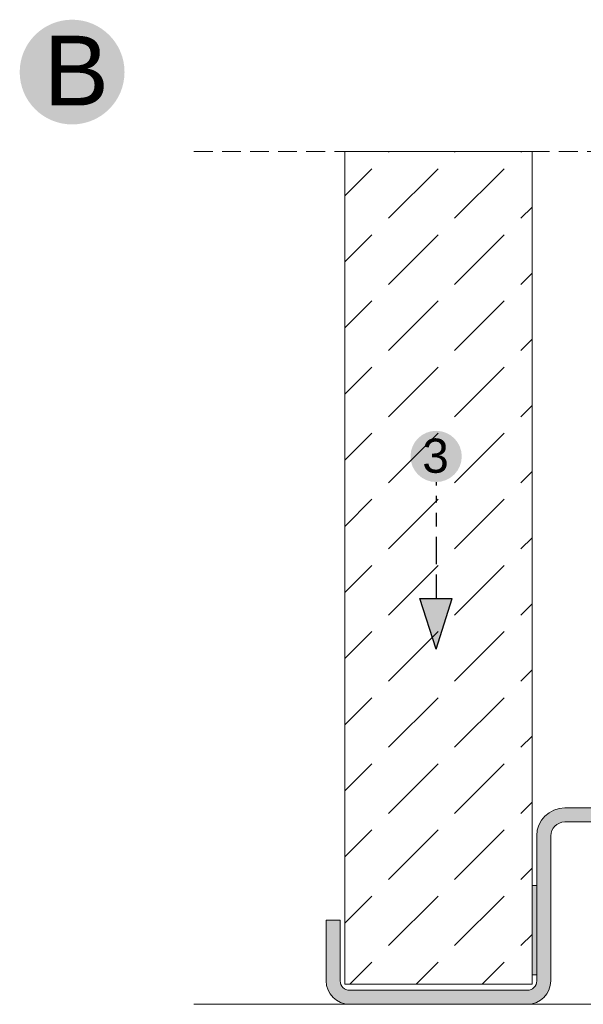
# Model space of a CAD drawing. Header units: millimetres. Extents: x -7814 to 55813, y 465 to 25965.
# Tile 104 of 112: x 53052 to 53654, y 18265 to 19318. Entities that reach past the tile are written whole.
import ezdxf

# ---------------------------------------------------------------- set-up
doc = ezdxf.new("R2010")
doc.units = ezdxf.units.MM
doc.linetypes.add('Hidden Line', pattern=[30.00000000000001, 20, -10.00000000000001])
for name, color, linetype, lineweight in [('2D - Ogolne5', 161, 'Continuous', 25), ('2D Drafting - General102', 254, 'Continuous', 13), ('2D Drafting - General2', 251, 'Continuous', 15), ('2D Drafting - General5', 161, 'Continuous', 25), ('2D Drafting - General81', 251, 'Continuous', 20), ('Opisy - Tekst121', 255, 'Continuous', 0)]:
    doc.layers.add(name, color=color, linetype=linetype, lineweight=lineweight)
doc.styles.add('GENERATED_STYLE_5', font='arial.ttf')

msp = doc.modelspace()

# ---------------------------------------------------------------- hatches: boundary and pattern name
at = {"layer": '2D - Ogolne5', "linetype": 'Continuous'}
for points in [[(53052.20014418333, 19262.33913553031, 0.9999999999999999), (53164.2057651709, 19262.33913553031, 0.9999999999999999)], [(53469.80965783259, 18851.28995052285, 0.9999999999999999), (53524.57766376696, 18851.28995052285, 0.9999999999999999)]]:
    msp.add_hatch(color=256, dxfattribs=at).paths.add_polyline_path(points, flags=0)
at = {"layer": '2D Drafting - General102', "linetype": 'Continuous'}
h = msp.add_hatch(color=256, dxfattribs=at)
edge = h.paths.add_edge_path()
edge.add_arc((53739.69493006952, 18490.37870039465), 15, -90, 0, ccw=False)
edge.add_line((53739.69493006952, 18475.37870039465), (53634.69493006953, 18475.37870039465))
edge.add_arc((53634.69493006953, 18445.37870039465), 30, 90, 180)
edge.add_line((53604.69493006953, 18445.37870039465), (53604.69493006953, 18290.37870039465))
edge.add_arc((53594.69493006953, 18290.37870039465), 10, -90, 0, ccw=False)
edge.add_line((53594.69493006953, 18280.37870039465), (53404.69493006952, 18280.37870039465))
edge.add_arc((53404.69493006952, 18290.37870039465), 10, 180, 270, ccw=False)
edge.add_line((53394.69493006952, 18290.37870039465), (53394.69493006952, 18355.37870039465))
edge.add_line((53394.69493006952, 18355.37870039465), (53379.69493006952, 18355.37870039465))
edge.add_line((53379.69493006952, 18355.37870039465), (53379.69493006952, 18290.37870039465))
edge.add_arc((53404.69493006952, 18290.37870039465), 25, 180, 270)
edge.add_line((53404.69493006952, 18265.37870039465), (53594.69493006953, 18265.37870039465))
edge.add_arc((53594.69493006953, 18290.37870039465), 25, 270, 360)
edge.add_line((53619.69493006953, 18290.37870039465), (53619.69493006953, 18445.37870039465))
edge.add_arc((53634.69493006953, 18445.37870039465), 15, 90, 180, ccw=False)
edge.add_line((53634.69493006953, 18460.37870039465), (53739.69493006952, 18460.37870039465))
edge.add_arc((53739.69493006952, 18490.37870039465), 30, 270, 360)
edge.add_line((53769.69493006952, 18490.37870039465), (53769.69493006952, 18561.20142671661))
edge.add_line((53769.69493006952, 18561.20142671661), (53754.69493006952, 18561.20142671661))
edge.add_line((53754.69493006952, 18561.20142671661), (53754.69493006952, 18541.95955012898))
edge.add_line((53754.69493006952, 18541.95955012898), (53754.69493006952, 18490.37870039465))
at = {"layer": '2D Drafting - General5', "linetype": 'Continuous'}
msp.add_hatch(color=256, dxfattribs=at).paths.add_polyline_path([(53514.46943139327, 18699.41314807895), (53479.91789020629, 18699.41314807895), (53497.19366079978, 18645.31443627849)], flags=0)
at = {"layer": '2D Drafting - General81', "linetype": 'Continuous'}
h = msp.add_hatch(dxfattribs=at)
h.set_pattern_fill('BETON', color=256, style=0, pattern_type=2)
h.set_pattern_definition([(44.99999999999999, (103367.9405674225, -45665.11186076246), (-70.71067811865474, 70.71067811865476), [75, -25]), (44.99999999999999, (103367.9405674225, -45594.40118264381), (-70.71067811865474, 70.71067811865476), [75, -25])])
h.paths.add_polyline_path([(53399.69493006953, 18286.82811262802), (53599.69493006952, 18286.82811262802), (53599.69493006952, 19177.29309845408), (53399.69493006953, 19177.29309845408)])
msp.add_hatch(color=256, dxfattribs=at).paths.add_polyline_path([(53599.78192742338, 18392.35460271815), (53604.69493006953, 18392.35460271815), (53604.69493006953, 18296.91966940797), (53599.78192742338, 18296.91966940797)])

# ---------------------------------------------------------------- linework, layer by layer
at = {"layer": '2D - Ogolne5', "linetype": 'Continuous'}
for p, q in [((53497.19366079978, 18823.90594755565), (53497.19366079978, 18820.24630391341)), ((53497.19366079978, 18809.26737298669), (53497.19366079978, 18801.9480857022)), ((53497.19366079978, 18790.96915477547), (53497.19366079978, 18776.3305802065)), ((53497.19366079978, 18765.35164927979), (53497.19366079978, 18736.07450014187)), ((53497.19366079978, 18725.09556921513), (53497.19366079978, 18699.41314807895)), ((53479.91789020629, 18699.41314807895), (53514.46943139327, 18699.41314807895)), ((53497.19366079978, 18645.31443627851), (53479.91789020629, 18699.41314807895)), ((53497.19366079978, 18645.31443627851), (53514.46943139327, 18699.41314807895))]:
    msp.add_line(p, q, dxfattribs=at)
at = {"layer": '2D Drafting - General2', "linetype": 'Hidden Line'}
msp.add_line((53238.44109544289, 19177.29311147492), (54256.686710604, 19177.29311147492), dxfattribs=at)
at = {"layer": '2D Drafting - General2', "linetype": 'Continuous'}
for p, q in [((53399.78192742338, 18286.82811262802), (53399.78192742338, 19177.29309845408)), ((53599.78192742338, 18286.82811262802), (53599.78192742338, 19177.29309845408)), ((53739.69493006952, 18475.37870039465), (53634.69493006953, 18475.37870039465)), ((53739.69493006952, 18460.37870039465), (53634.69493006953, 18460.37870039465)), ((53604.69493006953, 18445.37870039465), (53604.69493006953, 18290.37870039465)), ((53619.69493006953, 18445.37870039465), (53619.69493006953, 18290.37870039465)), ((53379.69493006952, 18355.37870039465), (53379.69493006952, 18290.37870039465)), ((53379.69493006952, 18355.37870039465), (53394.69493006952, 18355.37870039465)), ((53394.69493006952, 18355.37870039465), (53394.69493006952, 18290.37870039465)), ((53399.78192742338, 18286.82811262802), (53599.78192742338, 18286.82811262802)), ((53594.69493006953, 18280.37870039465), (53404.69493006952, 18280.37870039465)), ((53238.44109544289, 18265.37870039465), (54256.686710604, 18265.37870039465)), ((53594.69493006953, 18265.37870039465), (53404.69493006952, 18265.37870039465)), ((53594.69493006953, 18265.37870039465), (53404.69493006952, 18265.37870039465))]:
    msp.add_line(p, q, dxfattribs=at)
at = {"layer": '2D Drafting - General2', "linetype": 'Continuous', "flags": 128}
for points in [[(53399.69493006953, 18286.82811262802), (53599.69493006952, 18286.82811262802), (53599.69493006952, 19177.29309845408), (53399.69493006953, 19177.29309845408)], [(53599.78192742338, 18392.35460271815), (53604.69493006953, 18392.35460271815), (53604.69493006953, 18296.91966940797), (53599.78192742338, 18296.91966940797)]]:
    msp.add_lwpolyline(points, close=True, dxfattribs=at)
msp.add_lwpolyline([(53754.69493006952, 18490.37870039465, -0.414213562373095), (53739.69493006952, 18475.37870039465), (53634.69493006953, 18475.37870039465, 0.414213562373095), (53604.69493006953, 18445.37870039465), (53604.69493006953, 18290.37870039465, -0.414213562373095), (53594.69493006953, 18280.37870039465), (53404.69493006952, 18280.37870039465, -0.414213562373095), (53394.69493006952, 18290.37870039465), (53394.69493006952, 18355.37870039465), (53379.69493006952, 18355.37870039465), (53379.69493006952, 18290.37870039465, 0.414213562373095), (53404.69493006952, 18265.37870039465), (53594.69493006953, 18265.37870039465, 0.414213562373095), (53619.69493006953, 18290.37870039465), (53619.69493006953, 18445.37870039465, -0.414213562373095), (53634.69493006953, 18460.37870039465), (53739.69493006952, 18460.37870039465, 0.414213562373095), (53769.69493006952, 18490.37870039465), (53769.69493006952, 18561.20142671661), (53754.69493006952, 18561.20142671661), (53754.69493006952, 18541.95955012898)], format="xyb", close=True, dxfattribs=at)
at = {"layer": '2D Drafting - General2', "linetype": 'Continuous'}
for centre, radius, start, end in [((53634.69493006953, 18445.37870039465), 30.00000000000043, 90, 180), ((53634.69493006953, 18445.37870039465), 15.00000000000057, 90, 180), ((53404.69493006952, 18290.37870039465), 25, 180, 270), ((53404.69493006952, 18290.37870039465), 10.00000000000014, 180, 270), ((53594.69493006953, 18290.37870039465), 25, 270, 0), ((53594.69493006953, 18290.37870039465), 10.00000000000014, 270, 0)]:
    msp.add_arc(centre, radius, start, end, dxfattribs=at)

# ---------------------------------------------------------------- texts
at = {"layer": 'Opisy - Tekst121', "linetype": 'Continuous', "attachment_point": 1, "style": 'GENERATED_STYLE_5'}
for s, insert, char_height in [('{B}', (53077.96075225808, 19301.24810435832), 74.64135770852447), ('{3}', (53482.40596437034, 18870.31548349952), 36.49779614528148)]:
    msp.add_mtext(s, dxfattribs=dict(at, insert=insert, char_height=char_height))

doc.saveas('drawing.dxf')
